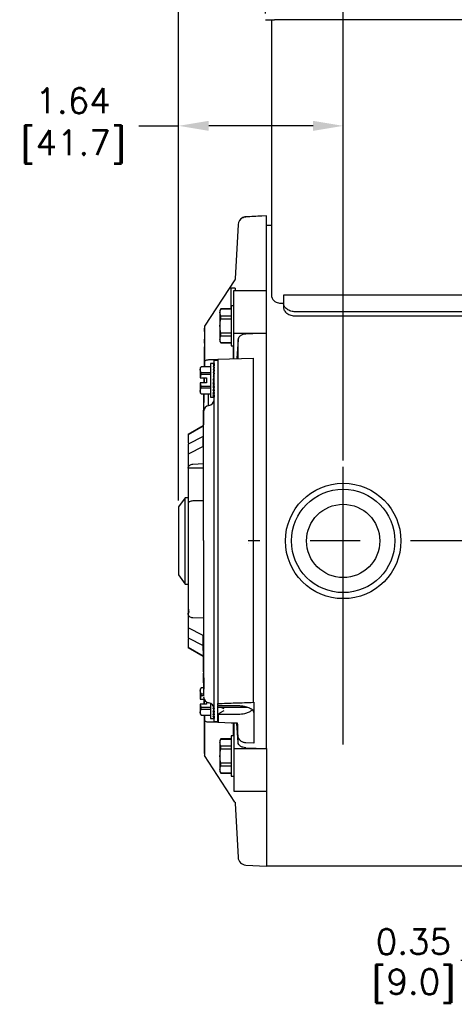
# Model space of a CAD drawing. Extents: x 897.4 to 937.4, y -8.5 to 19.5.
# Tile 11 of 14: x 914.7 to 919, y 2.7 to 12.5. Entities that reach past the tile are written whole.
import ezdxf

# ---------------------------------------------------------------- set-up
doc = ezdxf.new("R2010")
doc.units = 0
doc.header["$LTSCALE"] = 4
doc.header["$MEASUREMENT"] = 0
doc.linetypes.add('CENTER2', pattern=[1.125, 0.75, -0.125, 0.125, -0.125])
doc.layers.get('0').update_dxf_attribs({"linetype": 'CONTINUOUS'})
doc.layers.get('DEFPOINTS').update_dxf_attribs({"linetype": 'CONTINUOUS'})
for name, color, linetype in [('CENTER', 40, 'CENTER2'), ('TEXT', 140, 'CONTINUOUS'), ('TEXT @ 1', 140, 'CONTINUOUS')]:
    doc.layers.add(name, color=color, linetype=linetype)
doc.styles.get("Standard").update_dxf_attribs({"font": 'romans.shx'})
doc.dimstyles.get("Standard").update_dxf_attribs({"dimtxt": 0.25, "dimasz": 0.3, "dimexe": 0.0625, "dimexo": 0.0625, "dimgap": 0.0625, "dimtad": 0, "dimtih": 1, "dimtoh": 1, "dimzin": 0, "dimdsep": 46, "dimtxsty": 'Standard', "dimcen": 0, "dimadec": 0, "dimazin": 0, "dimtfac": 1, "dimtofl": 0, "dimtmove": 0, "dimatfit": 3, "dimfxl": 0, "dimtolj": 1, "dimtzin": 0, "dimarcsym": 0})

# ---------------------------------------------------------------- blocks, each defined once
blk = doc.blocks.new('*D78')
at = {"layer": 'DEFPOINTS', "color": 0}
for p in [(916.276, 11.4273), (917.916, 8.0313), (916.276, 7.631)]:
    blk.add_point(p, dxfattribs=at)
at = {"layer": 'TEXT', "color": 0, "lineweight": -2}
for p, q in [((916.276, 7.6935), (916.276, 11.4898)), ((917.916, 8.0938), (917.916, 11.4898)), ((915.8814, 11.4273), (916.276, 11.4273)), ((917.616, 11.4273), (916.576, 11.4273))]:
    blk.add_line(p, q, dxfattribs=at)
at = {"layer": 'TEXT', "color": 0}
for points in [[(916.576, 11.4773), (916.576, 11.3773), (916.276, 11.4273)], [(917.616, 11.4773), (917.616, 11.3773), (917.916, 11.4273)]]:
    blk.add_solid(points, dxfattribs=at)
at = {"layer": 'TEXT', "color": 0, "insert": (915.1403, 11.4273), "char_height": 0.25, "attachment_point": 5}
blk.add_mtext('\\A1; 1.64\\P [41.7]', dxfattribs=at)
blk = doc.blocks.new('*D80')
at = {"layer": 'DEFPOINTS', "color": 0}
for p in [(924.222, 14.7099), (917.142, 12.4848), (924.222, 12.4848)]:
    blk.add_point(p, dxfattribs=at)
at = {"layer": 'TEXT', "color": 0, "lineweight": -2}
for p, q in [((917.142, 12.5473), (917.142, 14.7724)), ((924.222, 12.5473), (924.222, 14.7724)), ((917.442, 14.7099), (919.9707, 14.7099)), ((923.922, 14.7099), (921.3934, 14.7099))]:
    blk.add_line(p, q, dxfattribs=at)
at = {"layer": 'TEXT', "color": 0}
for points in [[(917.442, 14.7599), (917.442, 14.6599), (917.142, 14.7099)], [(923.922, 14.7599), (923.922, 14.6599), (924.222, 14.7099)]]:
    blk.add_solid(points, dxfattribs=at)
at = {"layer": 'TEXT', "color": 0, "char_height": 0.25, "attachment_point": 5}
for s, insert in [('\\A1;7.08', (920.682, 14.8974)), ('\\A1;[179.8]', (920.682, 14.4569))]:
    blk.add_mtext(s, dxfattribs=dict(at, insert=insert))
blk = doc.blocks.new('*D67')
at = {"layer": 'DEFPOINTS', "color": 0}
for p in [(929.8605, 15.9261), (929.8605, 7.8046), (916.276, 7.631)]:
    blk.add_point(p, dxfattribs=at)
at = {"layer": 'TEXT', "color": 0, "lineweight": -2}
for p, q in [((916.276, 7.6935), (916.276, 15.9886)), ((916.576, 15.9261), (922.3569, 15.9261)), ((929.5605, 15.9261), (923.7796, 15.9261)), ((929.8605, 7.8671), (929.8605, 15.9886))]:
    blk.add_line(p, q, dxfattribs=at)
at = {"layer": 'TEXT', "color": 0}
for points in [[(916.576, 15.9761), (916.576, 15.8761), (916.276, 15.9261)], [(929.5605, 15.9761), (929.5605, 15.8761), (929.8605, 15.9261)]]:
    blk.add_solid(points, dxfattribs=at)
at = {"layer": 'TEXT', "color": 0, "char_height": 0.25, "attachment_point": 5}
for s, insert in [('\\A1;13.58', (923.0683, 16.1136)), ('\\A1;[345.0]', (923.0683, 15.6731))]:
    blk.add_mtext(s, dxfattribs=dict(at, insert=insert))
blk = doc.blocks.new('*D69')
at = {"layer": 'DEFPOINTS', "color": 0}
for p in [(919.6881, 3.3118), (920.0431, 3.3118), (919.6881, 3.1118)]:
    blk.add_point(p, dxfattribs=at)
at = {"layer": 'TEXT', "color": 0, "lineweight": -2}
for p, q in [((919.6881, 3.2493), (919.6881, 3.0493)), ((920.0431, 3.2493), (920.0431, 3.0493)), ((919.3881, 3.1118), (919.0881, 3.1118)), ((920.3431, 3.1118), (920.6431, 3.1118))]:
    blk.add_line(p, q, dxfattribs=at)
at = {"layer": 'TEXT', "color": 0}
for points in [[(919.3881, 3.1618), (919.3881, 3.0618), (919.6881, 3.1118)], [(920.3431, 3.1618), (920.3431, 3.0618), (920.0431, 3.1118)]]:
    blk.add_solid(points, dxfattribs=at)
at = {"layer": 'TEXT', "color": 0, "char_height": 0.25, "attachment_point": 5}
for s, insert in [('\\A1;0.35', (918.6149, 3.2993)), ('\\A1;[9.0]', (918.6149, 2.8588))]:
    blk.add_mtext(s, dxfattribs=dict(at, insert=insert))
blk = doc.blocks.new('*D71')
at = {"layer": 'DEFPOINTS', "color": 0}
for p in [(921.8656, 13.5779), (917.916, 8.0313), (921.8656, 4.1823)]:
    blk.add_point(p, dxfattribs=at)
at = {"layer": 'TEXT', "color": 0, "lineweight": -2}
for p, q in [((917.916, 8.0938), (917.916, 13.6404)), ((921.8656, 4.2448), (921.8656, 13.6404)), ((918.216, 13.5779), (919.1795, 13.5779)), ((921.5656, 13.5779), (920.6021, 13.5779))]:
    blk.add_line(p, q, dxfattribs=at)
at = {"layer": 'TEXT', "color": 0}
for points in [[(918.216, 13.6279), (918.216, 13.5279), (917.916, 13.5779)], [(921.5656, 13.6279), (921.5656, 13.5279), (921.8656, 13.5779)]]:
    blk.add_solid(points, dxfattribs=at)
at = {"layer": 'TEXT', "color": 0, "char_height": 0.25, "attachment_point": 5}
for s, insert in [('\\A1;3.95', (919.8908, 13.7654)), ('\\A1;[100.3]', (919.8908, 13.3249))]:
    blk.add_mtext(s, dxfattribs=dict(at, insert=insert))

msp = doc.modelspace()

# ---------------------------------------------------------------- linework, layer by layer
at = {"color": 7, "linetype": 'Continuous', "lineweight": 25}
for p, q in [((917.201, 12.4847), (917.201, 9.741)), ((924.132, 12.4847), (917.232, 12.4847)), ((917.151, 10.5312), (917.106, 10.5288)), ((917.106, 10.5288), (917.106, 10.5288)), ((917.151, 9.7847), (917.151, 10.5312)), ((916.8692, 10.4447), (916.8408, 9.9034)), ((917.201, 10.4355), (917.151, 10.4355)), ((916.8377, 9.8935), (916.536, 9.43)), ((916.8402, 9.8102), (916.796, 9.8102)), ((916.796, 9.8102), (916.796, 9.6045)), ((916.826, 9.7853), (917.151, 9.7853)), ((916.826, 9.361), (916.826, 9.7853)), ((917.151, 9.361), (917.151, 9.7853)), ((917.321, 9.741), (917.321, 9.6604)), ((924.021, 9.741), (917.321, 9.741)), ((916.826, 9.634), (916.801, 9.634)), ((916.801, 9.634), (916.801, 9.4345)), ((917.29, 9.661), (917.321, 9.661)), ((917.321, 9.6604), (917.321, 9.6194)), ((916.6976, 9.6045), (916.6885, 9.5887)), ((916.6885, 9.5887), (916.6885, 9.5681)), ((916.6885, 9.5681), (916.6885, 9.4345)), ((916.801, 9.6045), (916.6976, 9.6045)), ((916.6976, 9.6038), (916.6976, 9.6045)), ((916.6976, 9.6038), (916.801, 9.6038)), ((916.6976, 9.506), (916.6976, 9.5324)), ((916.801, 9.5324), (916.6976, 9.5324)), ((923.901, 9.5753), (917.441, 9.5753)), ((917.441, 9.5344), (923.901, 9.5344)), ((916.536, 9.43), (916.5297, 9.028)), ((916.536, 9.43), (916.536, 9.428)), ((916.6885, 9.4345), (916.6885, 9.3009)), ((916.6976, 9.506), (916.801, 9.506)), ((916.801, 9.4345), (916.801, 9.235)), ((916.5353, 9.3771), (916.5353, 9.0759)), ((916.801, 9.363), (916.6976, 9.363)), ((916.6976, 9.3366), (916.6976, 9.363)), ((916.6976, 9.3366), (916.801, 9.3366)), ((916.826, 9.361), (917.151, 9.361)), ((916.826, 9.1076), (916.826, 9.361)), ((917.151, 9.3605), (916.9449, 9.3528)), ((917.151, 9.361), (917.151, 9.3605)), ((917.151, 5.2235), (917.151, 9.3605)), ((916.5341, 9.3015), (916.5341, 9.0974)), ((916.6885, 9.3009), (916.6885, 9.2802)), ((916.6885, 9.2802), (916.6976, 9.2645)), ((916.801, 9.2652), (916.6976, 9.2652)), ((916.6976, 9.2652), (916.6976, 9.2645)), ((916.6976, 9.2645), (916.801, 9.2645)), ((916.801, 9.235), (916.826, 9.235)), ((916.8185, 9.235), (916.8185, 9.1073)), ((916.8692, 9.299), (916.8551, 9.1086)), ((916.8692, 9.1091), (916.8692, 9.299)), ((916.4999, 9.028), (916.4921, 9.0155)), ((916.5951, 9.028), (916.4999, 9.028)), ((916.4999, 9.0274), (916.4999, 9.028)), ((916.5951, 9.0274), (916.4999, 9.0274)), ((916.5328, 9.0317), (916.5335, 9.0302)), ((916.5853, 9.0983), (916.666, 9.0983)), ((916.6201, 9.0595), (916.5951, 9.0595)), ((916.5951, 9.0595), (916.5951, 8.892)), ((916.6301, 9.0595), (916.6201, 9.0595)), ((916.6301, 9.0553), (916.6201, 9.0553)), ((916.6301, 9.0429), (916.6201, 9.0429)), ((916.6301, 9.0429), (916.6288, 9.0229)), ((916.6301, 9.0553), (916.6293, 9.0429)), ((916.6301, 9.0595), (916.6298, 9.0553)), ((916.6301, 9.092), (916.666, 9.092)), ((916.6301, 9.0468), (916.6301, 9.092)), ((916.6301, 5.7024), (916.6301, 9.0468)), ((916.666, 9.102), (917.0208, 9.1144)), ((916.666, 9.102), (916.666, 5.6722)), ((917.0208, 9.1144), (917.0208, 5.6846)), ((916.4921, 9.0155), (916.4921, 8.9989)), ((916.4921, 8.9989), (916.4921, 8.9167)), ((916.4936, 8.9167), (916.4999, 8.9489)), ((916.4999, 8.9489), (916.4999, 8.9704)), ((916.4999, 8.9704), (916.5951, 8.9704)), ((916.5951, 8.9489), (916.4999, 8.9489)), ((916.6301, 9.0229), (916.6201, 9.0229)), ((916.6301, 8.9964), (916.6201, 8.9964)), ((916.6301, 8.9646), (916.6201, 8.9646)), ((916.6301, 8.9292), (916.6201, 8.9292)), ((916.6301, 8.9646), (916.6252, 8.9292)), ((916.6301, 8.9964), (916.6271, 8.9646)), ((916.6301, 8.974), (916.628, 8.974)), ((916.6301, 9.0229), (916.6281, 8.9964)), ((916.4921, 8.9167), (916.4936, 8.9167)), ((916.4921, 8.8672), (916.4921, 8.785)), ((916.4936, 8.8672), (916.4921, 8.8672)), ((916.4936, 8.9167), (916.5551, 8.9167)), ((916.4999, 8.835), (916.4936, 8.8672)), ((916.5551, 8.8672), (916.4936, 8.8672)), ((916.4999, 8.835), (916.5951, 8.835)), ((916.4999, 8.8135), (916.4999, 8.835)), ((916.5279, 8.9167), (916.5272, 8.8672)), ((916.5315, 8.9167), (916.5306, 8.8672)), ((916.5324, 8.9167), (916.5317, 8.8672)), ((916.5551, 8.9167), (916.5551, 8.8672)), ((916.5951, 8.892), (916.5951, 8.7245)), ((916.6301, 8.892), (916.6201, 8.892)), ((916.6301, 8.8547), (916.6201, 8.8547)), ((916.6251, 8.8732), (916.6301, 8.8547)), ((916.6269, 8.8428), (916.6301, 8.8193)), ((916.4921, 8.785), (916.4921, 8.7685)), ((916.4921, 8.7685), (916.4999, 8.756)), ((916.5951, 8.8135), (916.4999, 8.8135)), ((916.4999, 8.7565), (916.5951, 8.7565)), ((916.4999, 8.756), (916.4999, 8.7565)), ((916.4999, 8.756), (916.5951, 8.756)), ((916.5254, 8.756), (916.5204, 8.4402)), ((916.5204, 8.2326), (916.5299, 8.756)), ((916.5285, 8.756), (916.5255, 8.5901)), ((916.571, 8.756), (916.571, 8.6411)), ((916.6301, 8.8193), (916.6201, 8.8193)), ((916.6301, 8.7875), (916.6201, 8.7875)), ((916.6301, 8.761), (916.6201, 8.761)), ((916.6301, 8.7411), (916.6201, 8.7411)), ((916.6278, 8.8115), (916.6301, 8.7875)), ((916.628, 8.81), (916.6301, 8.81)), ((916.6284, 8.7827), (916.6301, 8.761)), ((916.629, 8.7583), (916.6301, 8.7411)), ((916.6294, 8.7399), (916.6301, 8.7287)), ((916.5951, 8.7245), (916.6201, 8.7245)), ((916.6301, 8.7287), (916.6201, 8.7287)), ((916.6301, 8.7245), (916.6201, 8.7245)), ((916.6299, 8.7285), (916.6301, 8.7245)), ((916.5254, 8.583), (916.5204, 8.3105)), ((916.5204, 8.4402), (916.371, 8.354)), ((916.371, 8.3529), (916.5228, 8.4392)), ((916.371, 8.354), (916.371, 8.3529)), ((916.371, 8.3529), (916.371, 8.2653)), ((916.5208, 8.3328), (916.371, 8.2576)), ((916.371, 8.2576), (916.371, 8.1576)), ((916.5204, 8.2326), (916.371, 8.1576)), ((916.371, 8.1576), (916.371, 8.0183)), ((916.4184, 8.0579), (916.526, 8.0628)), ((916.526, 8.0183), (916.371, 8.0183)), ((916.371, 8.0183), (916.371, 7.6983)), ((916.341, 7.722), (916.276, 7.631)), ((916.371, 7.722), (916.341, 7.722)), ((916.341, 6.862), (916.341, 7.722)), ((916.371, 7.6983), (916.371, 7.6669)), ((916.526, 7.693), (916.4184, 7.6904)), ((916.276, 7.631), (916.276, 6.953)), ((916.526, 7.2972), (916.526, 7.297)), ((916.526, 7.297), (916.526, 5.975)), ((916.276, 6.953), (916.341, 6.862)), ((916.341, 6.862), (916.371, 6.862)), ((916.371, 6.6311), (916.371, 6.5727)), ((916.371, 6.5727), (916.371, 6.5695)), ((916.371, 6.5695), (916.371, 6.4263)), ((916.526, 6.5211), (916.4184, 6.526)), ((916.5204, 6.3513), (916.371, 6.4263)), ((916.371, 6.4263), (916.371, 6.3263)), ((916.371, 6.3263), (916.5208, 6.2511)), ((916.371, 6.3186), (916.371, 6.231)), ((916.5204, 6.3513), (916.5204, 6.2735)), ((916.526, 6.0434), (916.5204, 6.3513)), ((916.5228, 6.1447), (916.371, 6.231)), ((916.371, 6.231), (916.371, 6.23)), ((916.371, 6.23), (916.5204, 6.1437)), ((916.5204, 6.2735), (916.5287, 5.8168)), ((916.5204, 6.1437), (916.5204, 6.1441)), ((916.5204, 6.1437), (916.5254, 5.828)), ((916.4999, 5.828), (916.4921, 5.8155)), ((916.4921, 5.8155), (916.4921, 5.7989)), ((916.4921, 5.7989), (916.4921, 5.7167)), ((916.526, 5.828), (916.4999, 5.828)), ((916.4999, 5.8274), (916.4999, 5.828)), ((916.526, 5.8274), (916.4999, 5.8274)), ((916.526, 5.8773), (916.526, 5.7563)), ((916.4921, 5.7167), (916.4936, 5.7167)), ((916.4936, 5.7167), (916.4999, 5.7489)), ((916.4936, 5.7167), (916.5297, 5.7167)), ((916.4999, 5.7489), (916.4999, 5.7704)), ((916.4999, 5.7704), (916.526, 5.7704)), ((916.526, 5.7489), (916.4999, 5.7489)), ((916.526, 5.7563), (916.526, 5.7452)), ((916.5272, 5.7167), (916.5279, 5.6672)), ((916.5306, 5.7149), (916.5315, 5.6672)), ((916.5318, 5.7125), (916.5324, 5.6672)), ((916.6301, 5.6654), (916.6301, 5.7024)), ((916.4921, 5.6672), (916.4921, 5.585)), ((916.4936, 5.6672), (916.4921, 5.6672)), ((916.4999, 5.635), (916.4936, 5.6672)), ((916.5551, 5.6672), (916.4936, 5.6672)), ((916.4999, 5.635), (916.5951, 5.635)), ((916.4999, 5.6135), (916.4999, 5.635)), ((916.5951, 5.6135), (916.4999, 5.6135)), ((916.5551, 5.686), (916.5551, 5.6672)), ((916.5951, 5.6731), (916.5951, 5.5245)), ((916.6301, 5.6193), (916.6201, 5.6193)), ((916.6278, 5.6115), (916.6301, 5.5875)), ((916.628, 5.61), (916.6301, 5.61)), ((916.6281, 5.634), (916.6301, 5.6193)), ((916.6301, 5.5054), (916.6301, 5.6654)), ((916.666, 5.6591), (916.666, 5.6722)), ((916.666, 5.5054), (916.666, 5.6533)), ((916.7045, 5.632), (916.666, 5.632)), ((916.6695, 5.6514), (916.871, 5.6514)), ((916.901, 5.632), (916.7045, 5.632)), ((916.942, 5.632), (916.901, 5.632)), ((916.9271, 5.6318), (916.9271, 5.6459)), ((916.9421, 5.6314), (916.9421, 5.642)), ((916.9659, 5.6352), (916.9621, 5.6342)), ((917.0208, 5.6846), (917.026, 5.6848)), ((917.026, 5.6848), (917.026, 5.2765)), ((916.4921, 5.585), (916.4921, 5.5685)), ((916.4921, 5.5685), (916.4999, 5.556)), ((916.4999, 5.5565), (916.5951, 5.5565)), ((916.4999, 5.556), (916.4999, 5.5565)), ((916.4999, 5.556), (916.5951, 5.556)), ((916.5297, 5.556), (916.5336, 5.3105)), ((916.5353, 5.2068), (916.5353, 5.5081)), ((916.5951, 5.5245), (916.6201, 5.5245)), ((916.6301, 5.5875), (916.6201, 5.5875)), ((916.6301, 5.561), (916.6201, 5.561)), ((916.6301, 5.5411), (916.6201, 5.5411)), ((916.6301, 5.5287), (916.6201, 5.5287)), ((916.6301, 5.5245), (916.6201, 5.5245)), ((916.6284, 5.5827), (916.6301, 5.561)), ((916.629, 5.5583), (916.6301, 5.5411)), ((916.6294, 5.5399), (916.6301, 5.5287)), ((916.6299, 5.5285), (916.6301, 5.5245)), ((916.6301, 5.492), (916.6301, 5.5054)), ((916.666, 5.4932), (916.666, 5.5054)), ((916.666, 5.4932), (916.666, 5.482)), ((916.674, 5.4886), (916.674, 5.567)), ((916.674, 5.567), (916.871, 5.567)), ((916.5341, 5.4865), (916.5341, 5.2824)), ((916.666, 5.4856), (916.5853, 5.4856)), ((916.6301, 5.492), (916.666, 5.492)), ((916.8185, 5.4766), (916.8185, 5.3489)), ((916.826, 5.4764), (916.826, 5.2229)), ((916.8692, 5.2849), (916.8551, 5.4754)), ((916.5334, 5.3201), (916.5336, 5.3106)), ((916.6976, 5.3194), (916.6885, 5.3037)), ((916.6885, 5.3037), (916.6885, 5.283)), ((916.801, 5.3194), (916.6976, 5.3194)), ((916.6976, 5.3187), (916.6976, 5.3194)), ((916.6976, 5.3187), (916.801, 5.3187)), ((916.826, 5.3489), (916.801, 5.3489)), ((916.801, 5.3489), (916.801, 5.1494)), ((916.8692, 5.351), (916.8678, 5.376)), ((916.8692, 5.2849), (916.8692, 5.351)), ((916.5339, 5.2901), (916.536, 5.154)), ((916.6885, 5.283), (916.6885, 5.1494)), ((916.6976, 5.2209), (916.6976, 5.2473)), ((916.801, 5.2473), (916.6976, 5.2473)), ((916.6976, 5.2209), (916.801, 5.2209)), ((916.826, 5.2229), (917.151, 5.2229)), ((916.826, 5.2229), (916.826, 4.7986)), ((917.026, 5.2765), (916.9449, 5.2805)), ((916.9449, 5.2311), (917.151, 5.2235)), ((917.151, 5.2235), (917.151, 5.2229)), ((917.151, 5.2229), (917.151, 4.7986)), ((916.536, 5.1559), (916.536, 5.154)), ((916.8377, 4.6904), (916.536, 5.154)), ((916.6885, 5.1494), (916.6885, 5.0158)), ((916.801, 5.1494), (916.801, 4.9499)), ((916.6885, 5.0158), (916.6885, 4.9952)), ((916.801, 5.078), (916.6976, 5.078)), ((916.6976, 5.0516), (916.6976, 5.078)), ((916.6976, 5.0516), (916.801, 5.0516)), ((916.6885, 4.9952), (916.6976, 4.9794)), ((916.801, 4.9801), (916.6976, 4.9801)), ((916.6976, 4.9801), (916.6976, 4.9794)), ((916.6976, 4.9794), (916.801, 4.9794)), ((916.801, 4.9499), (916.826, 4.9499)), ((916.826, 4.7986), (917.151, 4.7986)), ((917.151, 4.7992), (917.151, 4.0527)), ((916.8408, 4.6805), (916.8692, 4.1393)), ((916.9449, 4.0636), (917.151, 4.0527))]:
    msp.add_line(p, q, dxfattribs=at)
msp.add_line((920.2716, 4.0527), (917.151, 4.0527))
at = {"color": 7, "linetype": 'Continuous', "lineweight": 25, "flags": 128}
for points in [[(916.6201, 8.892), (916.6235, 8.9045), (916.6268, 8.9169), (916.6301, 8.9292)], [(916.6733, 5.4817), (916.6693, 5.4818), (916.6668, 5.4819), (916.666, 5.482)], [(916.8646, 5.475), (916.801, 5.4772), (916.737, 5.4795), (916.6733, 5.4817)]]:
    msp.add_lwpolyline(points, dxfattribs=at)
at = {"color": 7, "linetype": 'Continuous', "lineweight": 25}
for radius in [0.575, 0.515, 0.365]:
    msp.add_circle((917.916, 7.292), radius, dxfattribs=at)
for centre, radius, start, end in [((917.2093, 53.6249), 41.1402, 269.90633, 270.03167), ((916.9491, 10.4405), 0.08, 116.59906, 177), ((916.586, 8.583), 0.06, 97.61408, 180), ((916.5701, 8.702), 0.06, 277.61408, 0), ((916.586, 5.7375), 0.06, 180, 262.38592), ((916.5701, 5.6185), 0.06, 0, 82.38592), ((916.6815, 5.6591), 0.0155, 180.12024, 198.92866), ((916.7022, 5.534), 0.0434, 118.81437, 130.44824), ((916.8719, 5.8581), 0.2911, 269.82252, 282.72128), ((916.9491, 4.1434), 0.08, 183, 267)]:
    msp.add_arc(centre, radius, start, end, dxfattribs=at)
for centre, major_axis, ratio, start_param, end_param in [((916.6201, 8.892), (0.0107, 0.1675), 0.260239, 0.016647, 0.241046), ((916.6201, 8.892), (0.0207, 0.1674), 0.238001, 0.253747, 0.478147), ((916.6201, 8.892), (0.0292, 0.1674), 0.203557, 0.484306, 0.708705), ((916.6201, 8.892), (-0.0207, 0.1674), 0.238001, 5.580639, 5.620067), ((916.6201, 8.892), (0.036, 0.1674), 0.159856, 0.707592, 0.931992), ((916.6201, 8.892), (0.0409, 0.1674), 0.109778, 0.924436, 1.148836), ((916.6201, 8.892), (0.0439, 0.1675), 0.055803, 1.136623, 1.361022), ((916.6201, 8.892), (-0.0292, 0.1674), 0.203557, 5.350081, 5.387698), ((916.6201, 8.892), (0.0439, 0.1675), 0.055803, 4.502615, 4.727014), ((916.6201, 8.892), (0.0409, 0.1674), 0.109778, 4.290428, 4.514828), ((916.6201, 8.892), (0.036, 0.1674), 0.159856, 4.073584, 4.297984), ((916.6201, 8.892), (0.0292, 0.1674), 0.203557, 3.850298, 4.074697), ((916.6201, 8.892), (0.0207, 0.1674), 0.238001, 3.61974, 3.844139), ((916.6201, 8.892), (0.0107, 0.1675), 0.260239, 3.382639, 3.607038), ((916.6201, 8.892), (0, 0.1675), 0.267949, 3.141593, 3.365992), ((916.6201, 5.692), (0.0409, 0.1674), 0.109778, 4.290428, 4.424271), ((916.6201, 5.692), (0.036, 0.1674), 0.159856, 4.073584, 4.297984), ((916.6201, 5.692), (0.0292, 0.1674), 0.203557, 3.850298, 4.074697), ((916.6201, 5.692), (0.0207, 0.1674), 0.238001, 3.61974, 3.844139), ((916.6201, 5.692), (0.0107, 0.1675), 0.260239, 3.382639, 3.607038), ((916.6201, 5.692), (0, 0.1675), 0.267949, 3.141593, 3.365992)]:
    msp.add_ellipse(centre, major_axis=major_axis, ratio=ratio, start_param=start_param, end_param=end_param, dxfattribs=at)
for points, knots in [([(916.9449, 10.5203), (916.9382, 10.52), (916.9318, 10.5188), (916.9227, 10.516), (916.9198, 10.515), (916.9162, 10.5134), (916.9152, 10.5129), (916.9136, 10.5122), (916.9132, 10.512), (916.9131, 10.512), (916.9136, 10.5122), (916.9151, 10.5129), (916.9161, 10.5134), (916.9196, 10.5149), (916.9225, 10.516), (916.9286, 10.5178), (916.9318, 10.5186), (916.9383, 10.5198), (916.9416, 10.5202), (916.9449, 10.5203)], [0, 0, 0, 0, 0.25, 0.25, 0.375, 0.375, 0.4375, 0.4375, 0.5, 0.5, 0.5625, 0.5625, 0.625, 0.625, 0.75, 0.75, 0.875, 0.875, 1, 1, 1, 1]), ([(916.8408, 9.9033), (916.8406, 9.9015), (916.8402, 9.898), (916.8385, 9.895), (916.8376, 9.8934)], [0, 0, 0, 0, 0.500026, 1, 1, 1, 1]), ([(916.8398, 9.809), (916.8399, 9.8094), (916.8404, 9.8129), (916.8404, 9.8049), (916.84, 9.789), (916.8399, 9.7853)], [0, 0, 0, 0, 0.085899, 0.785188, 1, 1, 1, 1]), ([(917.201, 9.741), (917.2023, 9.7311), (917.2047, 9.7119), (917.2224, 9.6873), (917.2452, 9.671), (917.2682, 9.6624), (917.2833, 9.6614), (917.29, 9.661)], [0, 0, 0, 0, 0.274459, 0.533108, 0.724246, 0.877169, 1, 1, 1, 1]), ([(917.441, 9.5753), (917.4331, 9.5753), (917.4253, 9.5759), (917.41, 9.5781), (917.4024, 9.5798), (917.3879, 9.5841), (917.381, 9.5867), (917.3679, 9.593), (917.3618, 9.5966), (917.3507, 9.6045), (917.3457, 9.6088), (917.3369, 9.6181), (917.3332, 9.6231), (917.3242, 9.6383), (917.321, 9.6494), (917.321, 9.6604)], [0, 0, 0, 0, 0.125, 0.125, 0.25, 0.25, 0.375, 0.375, 0.5, 0.5, 0.625, 0.625, 0.75, 0.75, 1, 1, 1, 1]), ([(917.321, 9.6194), (917.321, 9.6139), (917.3218, 9.6085), (917.3249, 9.5977), (917.3272, 9.5924), (917.3332, 9.5821), (917.3369, 9.5773), (917.3456, 9.568), (917.3506, 9.5636), (917.3617, 9.5557), (917.3677, 9.5521), (917.3808, 9.5458), (917.3878, 9.5431), (917.4095, 9.5367), (917.4252, 9.5344), (917.441, 9.5344)], [0, 0, 0, 0, 0.125, 0.125, 0.25, 0.25, 0.375, 0.375, 0.5, 0.5, 0.625, 0.625, 0.75, 0.75, 1, 1, 1, 1]), ([(916.536, 9.428), (916.536, 9.4264), (916.536, 9.4222), (916.5359, 9.4157), (916.5358, 9.4115), (916.5358, 9.4109)], [0, 0, 0, 0, 0.360073, 0.912466, 1, 1, 1, 1]), ([(916.5353, 9.3771), (916.5353, 9.3784), (916.5353, 9.381), (916.5354, 9.3849), (916.5354, 9.3889), (916.5355, 9.3944), (916.5356, 9.4015), (916.5357, 9.4079), (916.5358, 9.4109)], [0, 0, 0, 0, 0.125728, 0.250497, 0.375534, 0.501009, 0.762739, 1, 1, 1, 1]), ([(916.9449, 9.3528), (916.935, 9.3524), (916.9255, 9.3508), (916.912, 9.3465), (916.9078, 9.3448), (916.8997, 9.3409), (916.8959, 9.3386), (916.889, 9.3337), (916.8859, 9.3311), (916.8804, 9.3254), (916.878, 9.3223), (916.872, 9.3128), (916.8697, 9.306), (916.8692, 9.299)], [0, 0, 0, 0, 0.25, 0.25, 0.375, 0.375, 0.5, 0.5, 0.625, 0.625, 0.75, 0.75, 1, 1, 1, 1]), ([(916.5323, 9.2964), (916.5318, 9.2956), (916.531, 9.2945), (916.5316, 9.2913), (916.5318, 9.2903)], [0, 0, 0, 0, 0.698621, 1, 1, 1, 1]), ([(916.5324, 9.2963), (916.5318, 9.2956), (916.531, 9.2945), (916.5316, 9.2915), (916.5317, 9.2907)], [0, 0, 0, 0, 0.734907, 1, 1, 1, 1]), ([(916.5334, 9.2638), (916.5335, 9.2657), (916.5335, 9.2694), (916.5336, 9.2745), (916.5337, 9.2801), (916.5338, 9.286), (916.5339, 9.2918), (916.534, 9.2965), (916.534, 9.2998), (916.5341, 9.3017), (916.5341, 9.3016), (916.5341, 9.3015)], [0, 0, 0, 0, 0.089282, 0.172662, 0.25024, 0.378393, 0.500319, 0.632209, 0.758254, 0.880207, 1, 1, 1, 1]), ([(916.5341, 9.0974), (916.5341, 9.0935), (916.534, 9.0855), (916.5339, 9.063), (916.5336, 9.0428), (916.5335, 9.0302)], [0, 0, 0, 0, 0.260206, 0.538019, 1, 1, 1, 1]), ([(916.5342, 9.028), (916.5342, 9.0301), (916.5346, 9.0509), (916.535, 9.0641), (916.5353, 9.0759)], [0, 0, 0, 0, 0.10515, 1, 1, 1, 1]), ([(916.5353, 9.0759), (916.5364, 9.08), (916.5384, 9.0876), (916.55, 9.0939), (916.5631, 9.097), (916.5753, 9.0981), (916.5825, 9.0982), (916.5853, 9.0983)], [0, 0, 0, 0, 0.294751, 0.54646, 0.749922, 0.90396, 1, 1, 1, 1]), ([(916.526, 8.501), (916.526, 8.5254), (916.526, 8.5462), (916.526, 8.5753), (916.526, 8.583), (916.526, 8.583)], [0, 0, 0, 0, 0.5, 0.5, 1, 1, 1, 1]), ([(916.3718, 8.0183), (916.3722, 8.0219), (916.3733, 8.0304), (916.3814, 8.0423), (916.3942, 8.0521), (916.4074, 8.0569), (916.4157, 8.0577), (916.4184, 8.0579)], [0, 0, 0, 0, 0.173907, 0.412057, 0.649473, 0.885531, 1, 1, 1, 1]), ([(916.4184, 7.6904), (916.412, 7.6902), (916.4058, 7.6895), (916.3943, 7.687), (916.3891, 7.6852), (916.376, 7.6788), (916.371, 7.6729), (916.371, 7.6669)], [0, 0, 0, 0, 0.25, 0.25, 0.5, 0.5, 1, 1, 1, 1]), ([(916.371, 7.6669), (916.371, 7.496), (916.371, 7.3048), (916.371, 6.9358), (916.371, 6.7672), (916.371, 6.6383)], [0, 0, 0, 0, 0.5, 0.5, 1, 1, 1, 1]), ([(916.371, 6.6383), (916.371, 6.6282), (916.3728, 6.6182), (916.3754, 6.6045), (916.3762, 6.6002), (916.3773, 6.5922), (916.3777, 6.5885), (916.3777, 6.5821), (916.3773, 6.5793), (916.3762, 6.5749), (916.3754, 6.5733), (916.3728, 6.57), (916.371, 6.5701), (916.371, 6.5727)], [0, 0, 0, 0, 0.25, 0.25, 0.375, 0.375, 0.5, 0.5, 0.625, 0.625, 0.75, 0.75, 1, 1, 1, 1]), ([(916.4184, 6.526), (916.412, 6.5263), (916.4058, 6.5276), (916.3943, 6.5323), (916.389, 6.5356), (916.376, 6.5475), (916.371, 6.5584), (916.371, 6.5695)], [0, 0, 0, 0, 0.25, 0.25, 0.5, 0.5, 1, 1, 1, 1]), ([(916.526, 6.1416), (916.5247, 6.1423), (916.521, 6.1441), (916.5206, 6.1441), (916.5204, 6.1441)], [0, 0, 0, 0, 0.355508, 1, 1, 1, 1]), ([(916.666, 5.6722), (916.7249, 5.6742), (916.8432, 5.6784), (916.9614, 5.6825), (917.0208, 5.6846)], [0, 0, 0, 0, 0.498278, 1, 1, 1, 1]), ([(916.6669, 5.6541), (916.6673, 5.653), (916.668, 5.6515), (916.6691, 5.6516), (916.6695, 5.6516)], [0, 0, 0, 0, 0.640382, 1, 1, 1, 1]), ([(916.726, 5.5993), (916.7181, 5.5954), (916.7101, 5.5906), (916.6987, 5.5832), (916.695, 5.5807), (916.6877, 5.5759), (916.6844, 5.5737), (916.6813, 5.572)], [0, 0, 0, 0, 0.5, 0.5, 0.75, 0.75, 1, 1, 1, 1]), ([(916.7045, 5.632), (916.7081, 5.6311), (916.7116, 5.6299), (916.7188, 5.627), (916.7224, 5.6254), (916.726, 5.6236)], [0, 0, 0, 0, 0.5, 0.5, 1, 1, 1, 1]), ([(916.871, 5.6514), (916.885, 5.6509), (916.9045, 5.6502), (916.9316, 5.6458), (916.9527, 5.6409), (916.9747, 5.6334), (916.9934, 5.6243), (917.0059, 5.6161), (917.0104, 5.6113), (917.0117, 5.61)], [0, 0, 0, 0, 0.235228, 0.328745, 0.48024, 0.63109, 0.78633, 0.941563, 1, 1, 1, 1]), ([(916.9253, 5.6467), (916.9255, 5.6448), (916.9261, 5.6371), (916.9269, 5.6328), (916.9275, 5.6322), (916.9276, 5.632)], [0, 0, 0, 0, 0.1874149, 0.7509762, 1, 1, 1, 1]), ([(916.936, 5.5741), (916.9487, 5.5778), (916.9741, 5.5851), (916.9992, 5.5988), (917.0073, 5.6087), (917.0098, 5.6117)], [0, 0, 0, 0, 0.408077, 0.816159, 1, 1, 1, 1]), ([(916.9623, 5.634), (916.9593, 5.6334), (916.953, 5.6321), (916.9458, 5.632), (916.942, 5.632)], [0, 0, 0, 0, 0.480638, 1, 1, 1, 1]), ([(917.0122, 5.61), (917.0164, 5.6039), (917.0241, 5.5927), (917.0254, 5.5746), (917.026, 5.5666)], [0, 0, 0, 0, 0.552365, 1, 1, 1, 1]), ([(916.5334, 5.5597), (916.5335, 5.557), (916.5335, 5.5519), (916.5336, 5.5446), (916.5337, 5.5362), (916.5338, 5.5271), (916.5339, 5.5169), (916.534, 5.5075), (916.534, 5.4991), (916.5341, 5.4919), (916.5341, 5.4883), (916.5341, 5.4865)], [0, 0, 0, 0, 0.089228, 0.172607, 0.250238, 0.37837, 0.500315, 0.632205, 0.758254, 0.880209, 1, 1, 1, 1]), ([(916.5353, 5.5081), (916.535, 5.5194), (916.5346, 5.5325), (916.5343, 5.5531), (916.5342, 5.556)], [0, 0, 0, 0, 0.8633286, 1, 1, 1, 1]), ([(916.5853, 5.4856), (916.5807, 5.4857), (916.5717, 5.486), (916.5581, 5.4879), (916.5461, 5.4917), (916.5373, 5.4984), (916.5359, 5.5049), (916.5353, 5.5081)], [0, 0, 0, 0, 0.156624, 0.312237, 0.542575, 0.778178, 1, 1, 1, 1]), ([(916.8678, 5.376), (916.8674, 5.3831), (916.867, 5.3906), (916.8663, 5.4061), (916.866, 5.4143), (916.8655, 5.4307), (916.8653, 5.4388), (916.8649, 5.4546), (916.8648, 5.4624), (916.8647, 5.4698)], [0, 0, 0, 0, 0.25, 0.25, 0.5, 0.5, 0.75, 0.75, 1, 1, 1, 1]), ([(916.5341, 5.2824), (916.5341, 5.2823), (916.5341, 5.2822), (916.5341, 5.2825), (916.534, 5.2832), (916.534, 5.2843), (916.534, 5.2857), (916.534, 5.2876), (916.5339, 5.2898), (916.5339, 5.2931), (916.5338, 5.298), (916.5337, 5.3045), (916.5336, 5.3119), (916.5335, 5.3173), (916.5334, 5.3201)], [0, 0, 0, 0, 0.059767, 0.119824, 0.180424, 0.241813, 0.304229, 0.367897, 0.433029, 0.499825, 0.621682, 0.749846, 0.868316, 1, 1, 1, 1]), ([(916.9449, 5.2805), (916.9398, 5.2807), (916.9348, 5.2814), (916.925, 5.2837), (916.9202, 5.2852), (916.9111, 5.2891), (916.9068, 5.2914), (916.8987, 5.2968), (916.895, 5.2998), (916.8848, 5.3096), (916.8794, 5.3172), (916.8719, 5.3335), (916.8697, 5.3422), (916.8692, 5.351)], [0, 0, 0, 0, 0.125, 0.125, 0.25, 0.25, 0.375, 0.375, 0.5, 0.5, 0.75, 0.75, 1, 1, 1, 1]), ([(916.5358, 5.173), (916.5358, 5.1742), (916.5357, 5.1766), (916.5357, 5.1802), (916.5356, 5.1838), (916.5356, 5.1874), (916.5355, 5.1911), (916.5354, 5.1949), (916.5354, 5.2002), (916.5353, 5.2042), (916.5353, 5.2068)], [0, 0, 0, 0, 0.092451, 0.188169, 0.287613, 0.391193, 0.49926, 0.613767, 0.750056, 1, 1, 1, 1]), ([(916.9449, 5.2311), (916.935, 5.2315), (916.9255, 5.2331), (916.912, 5.2374), (916.9078, 5.2391), (916.8997, 5.243), (916.8959, 5.2453), (916.889, 5.2502), (916.8859, 5.2529), (916.8804, 5.2586), (916.878, 5.2616), (916.872, 5.2711), (916.8697, 5.2779), (916.8692, 5.2849)], [0, 0, 0, 0, 0.25, 0.25, 0.375, 0.375, 0.5, 0.5, 0.625, 0.625, 0.75, 0.75, 1, 1, 1, 1]), ([(916.5358, 5.173), (916.5359, 5.1684), (916.536, 5.1617), (916.536, 5.1572), (916.536, 5.1559)], [0, 0, 0, 0, 0.697292, 1, 1, 1, 1]), ([(916.8376, 4.6905), (916.8385, 4.689), (916.8402, 4.6859), (916.8406, 4.6824), (916.8408, 4.6806)], [0, 0, 0, 0, 0.499974, 1, 1, 1, 1])]:
    msp.add_open_spline(points, degree=3, knots=knots, dxfattribs=at)
for points in [[(917.106, 10.5288), (917.0523, 10.5259), (916.9986, 10.5231), (916.9449, 10.5203)], [(916.6885, 9.5681), (916.6885, 9.5802), (916.6919, 9.5921), (916.6976, 9.6038)], [(916.6976, 9.5324), (916.6919, 9.5441), (916.6885, 9.556), (916.6885, 9.5681)], [(916.6885, 9.4345), (916.6885, 9.4587), (916.6919, 9.4825), (916.6976, 9.506)], [(916.6976, 9.363), (916.6919, 9.3865), (916.6885, 9.4103), (916.6885, 9.4345)], [(916.6885, 9.3009), (916.6885, 9.313), (916.6919, 9.3249), (916.6976, 9.3366)], [(916.6976, 9.2652), (916.6919, 9.2769), (916.6885, 9.2888), (916.6885, 9.3009)], [(916.4921, 8.9989), (916.4921, 9.0086), (916.495, 9.0181), (916.4999, 9.0274)], [(916.4999, 8.9704), (916.495, 8.9798), (916.4921, 8.9892), (916.4921, 8.9989)], [(916.4921, 8.785), (916.4921, 8.7947), (916.495, 8.8042), (916.4999, 8.8135)], [(916.4999, 8.7565), (916.495, 8.7659), (916.4921, 8.7753), (916.4921, 8.785)], [(916.526, 7.2972), (916.526, 7.7128), (916.526, 8.1234), (916.526, 8.501)], [(916.526, 5.8773), (916.526, 5.8981), (916.526, 5.9339), (916.526, 5.975)], [(916.4921, 5.7989), (916.4921, 5.8086), (916.495, 5.8181), (916.4999, 5.8274)], [(916.4999, 5.7704), (916.495, 5.7798), (916.4921, 5.7892), (916.4921, 5.7989)], [(916.4921, 5.585), (916.4921, 5.5947), (916.495, 5.6042), (916.4999, 5.6135)], [(916.4999, 5.5565), (916.495, 5.5659), (916.4921, 5.5753), (916.4921, 5.585)], [(916.6733, 5.4817), (916.6738, 5.4841), (916.674, 5.4864), (916.674, 5.4886)], [(916.8647, 5.4698), (916.8647, 5.4715), (916.8646, 5.4732), (916.8646, 5.475)], [(916.6885, 5.283), (916.6885, 5.2951), (916.6919, 5.307), (916.6976, 5.3187)], [(916.6976, 5.2473), (916.6919, 5.259), (916.6885, 5.2709), (916.6885, 5.283)], [(916.6885, 5.1494), (916.6885, 5.1736), (916.6919, 5.1974), (916.6976, 5.2209)], [(916.6976, 5.078), (916.6919, 5.1014), (916.6885, 5.1252), (916.6885, 5.1494)], [(916.6885, 5.0158), (916.6885, 5.0279), (916.6919, 5.0398), (916.6976, 5.0516)], [(916.6976, 4.9801), (916.6919, 4.9919), (916.6885, 5.0037), (916.6885, 5.0158)]]:
    msp.add_open_spline(points, degree=3, dxfattribs=at)
at = {"layer": 'CENTER'}
for p, q in [((917.916, 5.2645), (917.916, 8.0313)), ((930.5856, 7.292), (916.9691, 7.292))]:
    msp.add_line(p, q, dxfattribs=at)
at = {"layer": 'TEXT'}
msp.add_line((916.9691, 7.2622), (916.9691, 7.2622), dxfattribs=at)
msp.add_line((916.9691, 7.2622), (916.9691, 7.2622), dxfattribs=at)

# ---------------------------------------------------------------- dimensions: what is measured, and where the dimension line sits
at = {"layer": 'TEXT @ 1'}
for base, p1, p2, picture, middle in [((929.8605, 15.9261), (916.276, 7.631), (929.8605, 7.8046), '*D67', (923.0683, 15.9261)), ((924.222, 14.7099), (917.142, 12.4848), (924.222, 12.4848), '*D80', (920.682, 14.7099)), ((921.8656, 13.5779), (917.916, 8.0313), (921.8656, 4.1823), '*D71', (919.8908, 13.5779)), ((919.6881, 3.111751), (920.043099, 3.311751), (919.6881, 3.311751), '*D69', (918.614885, 3.111751))]:
    dim = msp.add_linear_dim(base=base, p1=p1, p2=p2, dimstyle='Standard', override={"dimscale": 1, "dimtxt": 0.25, "dimpost": '\\X', "dimtix": 0, "dimtofl": 0, "dimtmove": 0, "dimatfit": 3}, dxfattribs=at)
    dim.commit()
    dim.dimension.update_dxf_attribs({"geometry": picture, "text_midpoint": middle})
dim = msp.add_linear_dim(base=(916.276, 11.4273), p1=(917.916, 8.0313), p2=(916.276, 7.631), text=' <>', dimstyle='Standard', override={"dimscale": 1, "dimtxt": 0.25, "dimpost": '\\X', "dimtix": 0, "dimtofl": 0, "dimtmove": 1, "dimatfit": 3}, dxfattribs=at)
dim.commit()
dim.dimension.update_dxf_attribs({"geometry": '*D78', "text_midpoint": (915.1403, 11.4273), "dimtype": 160})

doc.saveas('drawing.dxf')
